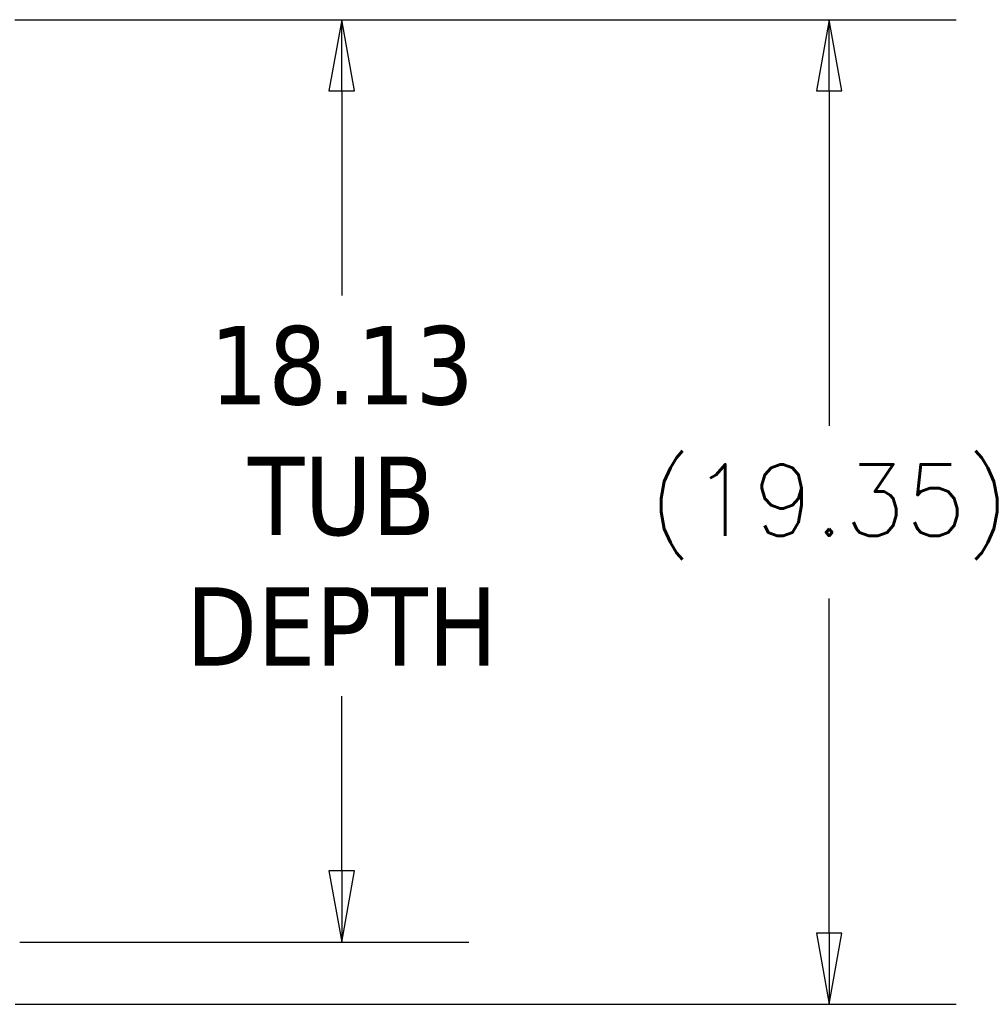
# Model space of a CAD drawing. Extents: x 807 to 1172, y 30 to 260.
# Tile 89 of 214: x 942 to 961, y 234 to 253. Entities that reach past the tile are written whole.
import ezdxf

# ---------------------------------------------------------------- set-up
doc = ezdxf.new("R2010")
doc.units = 0
doc.header["$LTSCALE"] = 4
doc.header["$MEASUREMENT"] = 0
doc.layers.get('0').update_dxf_attribs({"linetype": 'CONTINUOUS'})
doc.layers.get('DEFPOINTS').update_dxf_attribs({"linetype": 'CONTINUOUS'})
doc.styles.add('ROMANS', font='romans.shx')
doc.dimstyles.new('Default (ANSI)', dxfattribs={"dimscale": 20, "dimtxt": 0.07, "dimasz": 0.07, "dimexe": 0.125, "dimexo": 0.0625, "dimgap": 0.031496, "dimtad": 0, "dimtih": 1, "dimtoh": 1, "dimrnd": 1e-08, "dimzin": 0, "dimdsep": 46, "dimtxsty": 'ROMANS', "dimblk": 'Filled-1', "dimcen": 0.09, "dimdle": 0.393701, "dimclrd": 256, "dimclre": 256, "dimclrt": 256, "dimadec": 0, "dimazin": 0, "dimtfac": 0.928571, "dimtofl": 0, "dimtmove": 0, "dimatfit": 3, "dimfxl": 1, "dimtolj": 1, "dimtzin": 0, "dimlwd": -1, "dimlwe": -1, "dimarcsym": 0})

# ---------------------------------------------------------------- blocks, each defined once
blk = doc.blocks.new('Filled-1')
at = {"color": 0}
for p, q in [((0, 0), (-1, 0.179)), ((-1, 0.179), (-1, -0.179)), ((-1, 0), (0, 0)), ((-1, -0.179), (0, 0))]:
    blk.add_line(p, q, dxfattribs=at)
at = {"color": 0, "flags": 128}
blk.add_lwpolyline([(-1, -0.179), (0, 0), (-1, 0.179), (-1, -0.179)], dxfattribs=at)
at = {"color": 0}
blk.add_solid([(-1, -0.179), (0, 0), (-1, 0.179), (-1, -0.179)], dxfattribs=at)
blk = doc.blocks.new('*D73')
at = {"transparency": 16777216}
for p, q in [((942.143, 253.293), (960.645, 253.293)), ((958.145, 251.893), (958.145, 245.315)), ((958.145, 235.344), (958.145, 241.922)), ((942.147, 233.944), (960.645, 233.944))]:
    blk.add_line(p, q, dxfattribs=at)
at = {"layer": 'DEFPOINTS', "color": 0, "transparency": 16777216}
for p in [(940.893, 253.293), (958.145, 253.293), (940.897, 233.944)]:
    blk.add_point(p, dxfattribs=at)
at = {"transparency": 16777216, "xscale": 1.400000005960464, "yscale": 1.400000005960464, "zscale": 1.400000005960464}
for p, rotation in [((958.145, 253.293), 90), ((958.145, 233.944), 270)]:
    blk.add_blockref('Filled-1', p, dxfattribs=dict(at, rotation=rotation))
at = {"transparency": 16777216, "insert": (958.145, 243.619), "char_height": 1.4, "attachment_point": 5, "style": 'ROMANS'}
blk.add_mtext('\\A1;(19.35)', dxfattribs=at)
blk = doc.blocks.new('*D74')
at = {"transparency": 16777216}
for p, q in [((942.143, 253.293), (951.066, 253.293)), ((948.566, 251.893), (948.566, 247.873)), ((948.566, 236.568), (948.566, 239.998)), ((942.237, 235.168), (951.066, 235.168))]:
    blk.add_line(p, q, dxfattribs=at)
at = {"layer": 'DEFPOINTS', "color": 0, "transparency": 16777216}
for p in [(940.893, 253.293), (940.987, 235.168), (948.566, 235.168)]:
    blk.add_point(p, dxfattribs=at)
at = {"transparency": 16777216, "xscale": 1.400000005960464, "yscale": 1.400000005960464, "zscale": 1.400000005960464}
for p, rotation in [((948.566, 253.293), 90), ((948.566, 235.168), 270)]:
    blk.add_blockref('Filled-1', p, dxfattribs=dict(at, rotation=rotation))
at = {"transparency": 16777216, "insert": (948.566, 243.936), "char_height": 1.4, "attachment_point": 5, "style": 'ROMANS'}
blk.add_mtext('\\A1;\\fTahoma|b0|i0;\\H1.5400;18.13\\P\\fTahoma|b0|i0;\\H1.5400;TUB\\P\\fTahoma|b0|i0;\\H1.5400;DEPTH', dxfattribs=at)

msp = doc.modelspace()

# ---------------------------------------------------------------- dimensions: what is measured, and where the dimension line sits
for base, p1, p2, text, picture, middle in [((958.145, 253.293), (940.897, 233.944), (940.893, 253.293), '(<>)', '*D73', (958.145, 243.619)), ((948.566446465, 235.168493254), (940.893350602, 253.293493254), (940.987100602, 235.168493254), '\\fTahoma|b0|i0;\\H1.5400;<>\\P\\fTahoma|b0|i0;\\H1.5400;TUB\\P\\fTahoma|b0|i0;\\H1.5400;DEPTH', '*D74', (948.566446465, 243.935775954))]:
    dim = msp.add_linear_dim(base=base, p1=p1, p2=p2, angle=90, text=text, dimstyle='Default (ANSI)', override={"dimgap": 0.031496, "dimdec": 2, "dimtol": 0, "dimlim": 0, "dimtp": 0, "dimtm": 0, "dimtdec": 2, "dimatfit": 1})
    dim.commit()
    dim.dimension.update_dxf_attribs({"geometry": picture, "text_midpoint": middle, "dimtype": 160})

doc.saveas('drawing.dxf')
